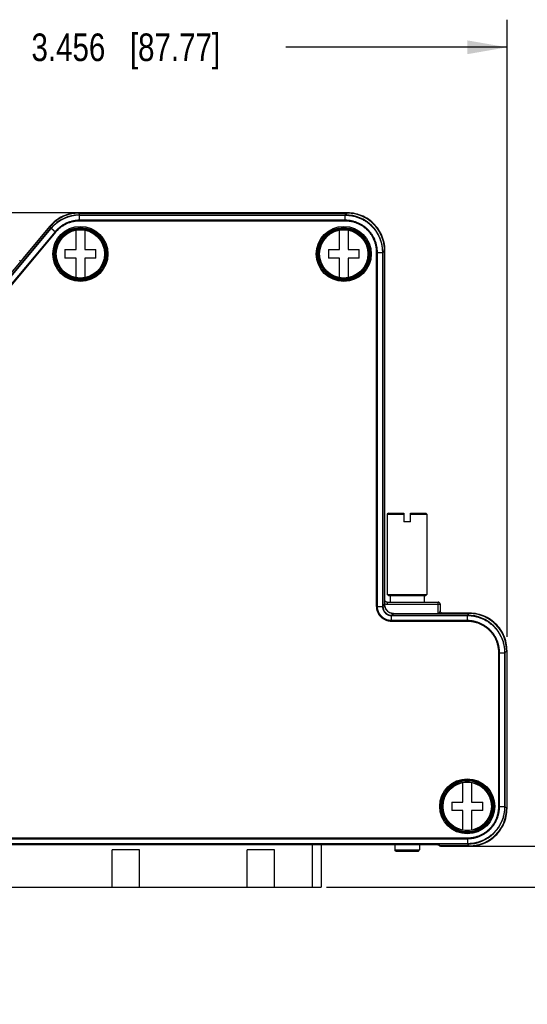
# Model space of a CAD drawing. Header units: inches. Extents: x 0 to 22, y 0 to 17.
# Tile 29 of 30: x 15.5 to 17.8, y 10.2 to 14.6. Entities that reach past the tile are written whole.
import ezdxf

# ---------------------------------------------------------------- set-up
doc = ezdxf.new("R2010")
doc.units = ezdxf.units.IN
doc.header["$LTSCALE"] = 1.21
doc.header["$MEASUREMENT"] = 0
doc.layers.get('0').update_dxf_attribs({"linetype": 'CONTINUOUS'})
doc.layers.add('DIMENSIONS', color=7, linetype='CONTINUOUS')
doc.styles.get("Standard").update_dxf_attribs({"font": 'txt', "width": 0.8})
doc.dimstyles.new('DIMSTYLE_1', dxfattribs={"dimtxt": 0.125, "dimasz": 0.18, "dimexe": 0.18, "dimexo": 0.0625, "dimgap": 0.09, "dimtad": 0, "dimtih": 1, "dimtoh": 1, "dimdec": 3, "dimzin": 4, "dimdsep": 46, "dimtxsty": 'STANDARD', "dimblk": '_FILLED', "dimblk1": '_FILLED', "dimblk2": '_FILLED', "dimcen": 0.09, "dimadec": 0, "dimazin": 0, "dimtp": 0.01, "dimtm": 0.01, "dimtfac": 1, "dimtdec": 3, "dimtofl": 0, "dimtmove": 0, "dimatfit": 3, "dimldrblk": '_FILLED', "dimfxl": 1, "dimtolj": 1, "dimtzin": 4, "dimarcsym": 0})

# ---------------------------------------------------------------- blocks, each defined once
blk = doc.blocks.new('_FILLED')
at = {"color": 0, "linetype": 'BYBLOCK'}
blk.add_solid([(0, 0), (-1, 0.174), (-1, -0.174)], dxfattribs=at)
blk = doc.blocks.new('*D0')
at = {"layer": 'DIMENSIONS', "color": 2, "linetype": 'CONTINUOUS'}
for p, q in [((14.2309, 11.8151), (14.2309, 14.6116)), ((17.6865, 11.8151), (17.6865, 14.6116)), ((14.2309, 14.4866), (15.2337, 14.4866)), ((17.6865, 14.4866), (16.6837, 14.4866))]:
    blk.add_line(p, q, dxfattribs=at)
at = {"layer": 'DIMENSIONS', "color": 2, "linetype": 'CONTINUOUS', "xscale": 0.18, "yscale": 0.18, "zscale": 0.18, "rotation": 180}
blk.add_blockref('_FILLED', (14.2309, 14.4866), dxfattribs=at)
at = {"layer": 'DIMENSIONS', "color": 2, "linetype": 'CONTINUOUS', "xscale": 0.18, "yscale": 0.18, "zscale": 0.18}
blk.add_blockref('_FILLED', (17.6865, 14.4866), dxfattribs=at)
at = {"layer": 'DIMENSIONS', "color": 2, "linetype": 'CONTINUOUS', "insert": (15.9587, 14.5491), "char_height": 0.125, "width": 1.325, "attachment_point": 2, "line_spacing_factor": 0.9}
blk.add_mtext('3.456{\\Ftxt.shx;\\W1.000000;\\H0.125000; }[87.77]', dxfattribs=at)
blk = doc.blocks.new('*D1')
at = {"layer": 'DIMENSIONS', "color": 2, "linetype": 'CONTINUOUS'}
for p, q in [((16.9005, 13.7366), (13.3559, 13.7366)), ((13.4809, 13.7366), (13.4809, 12.334)), ((13.4809, 10.6815), (13.4809, 12.084)), ((15.0376, 10.6815), (13.3559, 10.6815))]:
    blk.add_line(p, q, dxfattribs=at)
at = {"layer": 'DIMENSIONS', "color": 2, "linetype": 'CONTINUOUS', "xscale": 0.18, "yscale": 0.18, "zscale": 0.18}
for p, rotation in [((13.4809, 13.7366), 90), ((13.4809, 10.6815), 270)]:
    blk.add_blockref('_FILLED', p, dxfattribs=dict(at, rotation=rotation))
at = {"layer": 'DIMENSIONS', "color": 2, "linetype": 'CONTINUOUS', "insert": (13.4809, 12.2715), "char_height": 0.125, "width": 1.225, "attachment_point": 2, "line_spacing_factor": 0.9}
blk.add_mtext('3.055{\\Ftxt.shx;\\W1.000000;\\H0.125000; }[77.6]', dxfattribs=at)
blk = doc.blocks.new('*D13')
at = {"layer": 'DIMENSIONS', "color": 2, "linetype": 'CONTINUOUS'}
for p, q in [((18.4365, 10.867), (18.4365, 11.227)), ((17.448, 10.867), (18.5615, 10.867)), ((16.8677, 10.6815), (18.5615, 10.6815)), ((18.4365, 10.6815), (18.4365, 10.2519)), ((18.4365, 10.2519), (18.554, 10.2519))]:
    blk.add_line(p, q, dxfattribs=at)
at = {"layer": 'DIMENSIONS', "color": 2, "linetype": 'CONTINUOUS', "xscale": 0.18, "yscale": 0.18, "zscale": 0.18}
for p, rotation in [((18.4365, 10.867), 270), ((18.4365, 10.6815), 90)]:
    blk.add_blockref('_FILLED', p, dxfattribs=dict(at, rotation=rotation))
at = {"layer": 'DIMENSIONS', "color": 2, "linetype": 'CONTINUOUS', "insert": (18.6165, 10.3144), "char_height": 0.125, "width": 1.125, "attachment_point": 1, "line_spacing_factor": 0.9}
blk.add_mtext('.186{\\Ftxt.shx;\\W1.000000;\\H0.125000; }[4.71]', dxfattribs=at)

msp = doc.modelspace()

# ---------------------------------------------------------------- linework, layer by layer
at = {"color": 7, "linetype": 'CONTINUOUS'}
for p, q in [((15.7269, 13.7341), (15.7273, 13.7341)), ((15.7452, 13.7351), (15.7452, 13.7366)), ((16.963, 13.7366), (15.7452, 13.7366)), ((15.7458, 13.7352), (15.7458, 13.7352)), ((15.7458, 13.7352), (15.7495, 13.7272)), ((15.7458, 13.7352), (16.9617, 13.7352)), ((15.7495, 13.7272), (16.9537, 13.7272)), ((15.7495, 13.7272), (15.7496, 13.7257)), ((16.9538, 13.6993), (15.7495, 13.6993)), ((15.7496, 13.7028), (15.7496, 13.7257)), ((15.7496, 13.7257), (16.9537, 13.7257)), ((16.9537, 13.7028), (15.7496, 13.7028)), ((15.7496, 13.6993), (15.7496, 13.7028)), ((16.9617, 13.7352), (16.9537, 13.7272)), ((16.9538, 13.7272), (16.9537, 13.7257)), ((16.9537, 13.6993), (16.9537, 13.7257)), ((16.9617, 13.7352), (16.9617, 13.7352)), ((16.963, 13.7351), (16.963, 13.7366)), ((14.8256, 12.7329), (15.6157, 13.6745)), ((14.8335, 12.73), (15.6194, 13.6665)), ((14.8347, 12.7291), (15.6205, 13.6655)), ((15.615, 13.6759), (15.4921, 13.5294)), ((15.6161, 13.675), (15.615, 13.6759)), ((15.6157, 13.6745), (15.6194, 13.6665)), ((15.6157, 13.6745), (15.6157, 13.6745)), ((15.6194, 13.6666), (15.6205, 13.6655)), ((15.6408, 13.6486), (15.6205, 13.6655)), ((15.7333, 13.5698), (15.7333, 13.658)), ((15.7723, 13.658), (15.7723, 13.5698)), ((16.9272, 13.5698), (16.9272, 13.658)), ((16.9662, 13.658), (16.9662, 13.5698)), ((15.6381, 13.6508), (14.8523, 12.7143)), ((15.6408, 13.6486), (14.8549, 12.712)), ((15.6828, 13.5698), (15.6828, 13.5308)), ((15.6828, 13.5698), (15.7333, 13.5698)), ((15.7723, 13.5698), (15.8228, 13.5698)), ((15.8228, 13.5308), (15.8228, 13.5698)), ((16.8767, 13.5698), (16.8767, 13.5308)), ((16.8767, 13.5698), (16.9272, 13.5698)), ((16.9662, 13.5698), (17.0167, 13.5698)), ((17.0167, 13.5308), (17.0167, 13.5698)), ((17.1316, 13.5653), (17.1237, 13.5573)), ((17.1315, 13.5666), (17.133, 13.5666)), ((17.1316, 13.5653), (17.1316, 11.9611)), ((17.1316, 13.5653), (17.1316, 13.5653)), ((17.133, 11.9826), (17.133, 13.5666)), ((15.4815, 13.5178), (15.4801, 13.5128)), ((15.4932, 13.5285), (15.4921, 13.5294)), ((15.7333, 13.5308), (15.6828, 13.5308)), ((15.7333, 13.4425), (15.7333, 13.5308)), ((15.7723, 13.5308), (15.7723, 13.4425)), ((15.8228, 13.5308), (15.7723, 13.5308)), ((16.9272, 13.5308), (16.8767, 13.5308)), ((16.9272, 13.4425), (16.9272, 13.5308)), ((16.9662, 13.5308), (16.9662, 13.4425)), ((17.0167, 13.5308), (16.9662, 13.5308)), ((17.0957, 11.9531), (17.0957, 13.5574)), ((17.0957, 13.5573), (17.0992, 13.5573)), ((17.0992, 11.9531), (17.0992, 13.5573)), ((17.0992, 13.5573), (17.1221, 13.5573)), ((17.1221, 13.5573), (17.1221, 11.9531)), ((17.1237, 13.5573), (17.1221, 13.5573)), ((17.1237, 13.5573), (17.1237, 11.9532)), ((17.1487, 12.3758), (17.1437, 12.3708)), ((17.1437, 12.3708), (17.1437, 12.0073)), ((17.1437, 12.3708), (17.2182, 12.3708)), ((17.1487, 12.3758), (17.2182, 12.3758)), ((17.2182, 12.3758), (17.2182, 12.3358)), ((17.2492, 12.3758), (17.3187, 12.3758)), ((17.2492, 12.3358), (17.2492, 12.3758)), ((17.2492, 12.3708), (17.3237, 12.3708)), ((17.3187, 12.3758), (17.3237, 12.3708)), ((17.3237, 12.3708), (17.3237, 12.0073)), ((17.2492, 12.3358), (17.2182, 12.3358)), ((17.1487, 12.0023), (17.1437, 12.0073)), ((17.1437, 12.0073), (17.3237, 12.0073)), ((17.1487, 12.0023), (17.3187, 12.0023)), ((17.1562, 12.0023), (17.1562, 11.9726)), ((17.3112, 12.0023), (17.3112, 11.9726)), ((17.3187, 12.0023), (17.3237, 12.0073)), ((17.1237, 11.9532), (17.1316, 11.9611)), ((17.1316, 11.9826), (17.133, 11.9826)), ((17.1316, 11.9611), (17.1316, 11.9611)), ((17.143, 11.9726), (17.3737, 11.9726)), ((17.143, 11.9726), (17.143, 11.9626)), ((17.143, 11.9626), (17.3837, 11.9626)), ((17.3737, 11.9212), (17.3737, 11.9726)), ((17.3837, 11.9626), (17.3837, 11.9326)), ((17.0957, 11.9531), (17.1221, 11.9531)), ((17.1237, 11.9532), (17.1221, 11.9531)), ((17.1636, 11.9132), (17.1715, 11.9212)), ((17.1636, 11.9132), (17.5072, 11.9132)), ((17.1636, 11.9132), (17.1636, 11.9117)), ((17.1636, 11.9117), (17.5072, 11.9117)), ((17.1636, 11.8888), (17.1636, 11.9117)), ((17.1715, 11.9212), (17.5152, 11.9212)), ((17.1715, 11.9212), (17.1715, 11.9212)), ((17.3787, 11.9226), (17.378, 11.9212)), ((17.3837, 11.9326), (17.3787, 11.9226)), ((17.3937, 11.9226), (17.3908, 11.9212)), ((17.5165, 11.9226), (17.3937, 11.9226)), ((17.5152, 11.9212), (17.5072, 11.9132)), ((17.5073, 11.9132), (17.5072, 11.9117)), ((17.5072, 11.8853), (17.5072, 11.9117)), ((17.5152, 11.9212), (17.5152, 11.9212)), ((17.5165, 11.9211), (17.5165, 11.9226)), ((17.5072, 11.8888), (17.1636, 11.8888)), ((17.1636, 11.8853), (17.1636, 11.8888)), ((17.5073, 11.8853), (17.1636, 11.8853)), ((17.6492, 11.0462), (17.6492, 11.7434)), ((17.6492, 11.7433), (17.6527, 11.7433)), ((17.6527, 11.7433), (17.6756, 11.7433)), ((17.6527, 11.0463), (17.6527, 11.7433)), ((17.6756, 11.7433), (17.6756, 11.0463)), ((17.6772, 11.7433), (17.6756, 11.7433)), ((17.6851, 11.7513), (17.6772, 11.7433)), ((17.6772, 11.7433), (17.6772, 11.0463)), ((17.685, 11.7526), (17.6865, 11.7526)), ((17.6851, 11.7513), (17.6851, 11.7513)), ((17.6851, 11.7513), (17.6851, 11.0383)), ((17.6865, 11.037), (17.6865, 11.7526)), ((17.4867, 11.0668), (17.4867, 11.155)), ((17.5257, 11.155), (17.5257, 11.0668)), ((17.4362, 11.0668), (17.4867, 11.0668)), ((17.4362, 11.0668), (17.4362, 11.0278)), ((17.5257, 11.0668), (17.5762, 11.0668)), ((17.5762, 11.0278), (17.5762, 11.0668)), ((17.4867, 11.0278), (17.4362, 11.0278)), ((17.4867, 10.9395), (17.4867, 11.0278)), ((17.5762, 11.0278), (17.5257, 11.0278)), ((17.5257, 11.0278), (17.5257, 10.9395)), ((17.6492, 11.0463), (17.6756, 11.0463)), ((17.6772, 11.0463), (17.6756, 11.0463)), ((17.6772, 11.0463), (17.6851, 11.0383)), ((17.685, 11.037), (17.6865, 11.037)), ((17.6851, 11.0383), (17.6851, 11.0383)), ((14.4101, 10.9043), (17.5073, 10.9043)), ((14.4102, 10.9008), (17.5072, 10.9008)), ((17.5072, 10.9043), (17.5072, 10.9008)), ((17.5072, 10.9008), (17.5072, 10.8779)), ((17.5072, 10.8779), (14.4102, 10.8779)), ((17.5073, 10.8764), (14.4102, 10.8764)), ((14.5558, 10.8738), (17.3603, 10.8738)), ((17.3594, 10.8738), (14.558, 10.8738)), ((16.0207, 10.8505), (15.8967, 10.8505)), ((15.8967, 10.6815), (15.8967, 10.8505)), ((16.0207, 10.6815), (16.0207, 10.8505)), ((16.6332, 10.8505), (16.5092, 10.8505)), ((16.5092, 10.6815), (16.5092, 10.8505)), ((16.6332, 10.6815), (16.6332, 10.8505)), ((16.8052, 10.6815), (16.8052, 10.8738)), ((16.8445, 10.8738), (16.8445, 10.6815)), ((17.1777, 10.8738), (17.1777, 10.8498)), ((17.1827, 10.8448), (17.1777, 10.8498)), ((17.1777, 10.8498), (17.2897, 10.8498)), ((17.1827, 10.8448), (17.2847, 10.8448)), ((17.2847, 10.8448), (17.2897, 10.8498)), ((17.2897, 10.8738), (17.2897, 10.8498)), ((17.3594, 10.8738), (17.3594, 10.8738)), ((17.3603, 10.8738), (17.3629, 10.8738)), ((17.3629, 10.8738), (17.3654, 10.8738)), ((17.3654, 10.8738), (17.3676, 10.8738)), ((17.3676, 10.8738), (17.3695, 10.8737)), ((17.3695, 10.8737), (17.3712, 10.8737)), ((17.3712, 10.8737), (17.3727, 10.8736)), ((17.3727, 10.8736), (17.374, 10.8736)), ((17.374, 10.8736), (17.375, 10.8735)), ((17.3784, 10.8699), (17.3748, 10.8735)), ((17.3794, 10.8731), (17.3771, 10.8734)), ((17.3794, 10.8731), (17.3841, 10.8684)), ((17.5152, 10.8684), (17.3841, 10.8684)), ((17.3841, 10.8684), (17.3841, 10.8684)), ((17.3855, 10.8684), (17.3855, 10.867)), ((17.3855, 10.867), (17.5165, 10.867)), ((17.5073, 10.8764), (17.5072, 10.8779)), ((17.5073, 10.8764), (17.5152, 10.8684)), ((17.5152, 10.8684), (17.5152, 10.8684)), ((17.5165, 10.8685), (17.5165, 10.867)), ((15.0729, 10.6815), (16.8445, 10.6815))]:
    msp.add_line(p, q, dxfattribs=at)
for points in [[(15.7452, 13.7366), (15.7363, 13.7364), (15.727, 13.7356), (15.7178, 13.7344), (15.7086, 13.7326), (15.6996, 13.7304), (15.6907, 13.7276), (15.6819, 13.7244), (15.6734, 13.7207), (15.665, 13.7165), (15.6569, 13.7119), (15.6491, 13.7068), (15.6416, 13.7014), (15.6343, 13.6955), (15.6275, 13.6892), (15.6209, 13.6826), (15.615, 13.6759)], [(15.7458, 13.7352), (15.7369, 13.7349), (15.7276, 13.7342), (15.7184, 13.7329), (15.7092, 13.7312), (15.7002, 13.7289), (15.6913, 13.7262), (15.6826, 13.7229), (15.674, 13.7192), (15.6657, 13.7151), (15.6576, 13.7105), (15.6498, 13.7054), (15.6422, 13.6999), (15.635, 13.694), (15.6281, 13.6878), (15.6216, 13.6811), (15.6157, 13.6745)], [(17.1316, 13.5653), (17.1313, 13.5741), (17.1306, 13.5833), (17.1294, 13.5925), (17.1277, 13.6015), (17.1255, 13.6105), (17.1228, 13.6193), (17.1196, 13.628), (17.1159, 13.6365), (17.1118, 13.6448), (17.1073, 13.6528), (17.1023, 13.6606), (17.0969, 13.6681), (17.0912, 13.6753), (17.085, 13.6821), (17.0785, 13.6886), (17.0716, 13.6948), (17.0645, 13.7006), (17.0569, 13.706), (17.0492, 13.7109), (17.0411, 13.7155), (17.0328, 13.7196), (17.0243, 13.7232), (17.0157, 13.7264), (17.0068, 13.7291), (16.9979, 13.7313), (16.9888, 13.733), (16.9797, 13.7342), (16.9705, 13.7349), (16.9617, 13.7352)], [(17.133, 13.5666), (17.1328, 13.5754), (17.132, 13.5846), (17.1308, 13.5938), (17.1291, 13.6028), (17.1269, 13.6118), (17.1242, 13.6206), (17.121, 13.6293), (17.1174, 13.6378), (17.1133, 13.6461), (17.1088, 13.6541), (17.1038, 13.6619), (17.0984, 13.6694), (17.0926, 13.6766), (17.0865, 13.6835), (17.0799, 13.69), (17.0731, 13.6962), (17.0659, 13.7019), (17.0584, 13.7073), (17.0506, 13.7123), (17.0426, 13.7169), (17.0343, 13.721), (17.0258, 13.7246), (17.0171, 13.7278), (17.0083, 13.7305), (16.9993, 13.7327), (16.9902, 13.7344), (16.9811, 13.7356), (16.9719, 13.7364), (16.963, 13.7366)], [(15.4815, 13.5178), (15.4808, 13.518), (15.4799, 13.5184), (15.4791, 13.5188), (15.4783, 13.5194), (15.4778, 13.5198)], [(15.4839, 13.5174), (15.4839, 13.5174), (15.483, 13.5175), (15.482, 13.5177), (15.4815, 13.5178)], [(17.1715, 11.9212), (17.1687, 11.9213), (17.1655, 11.9216), (17.1624, 11.9222), (17.1594, 11.9231), (17.1564, 11.9241), (17.1535, 11.9255), (17.1507, 11.927), (17.1481, 11.9288), (17.1456, 11.9307), (17.1433, 11.9329), (17.1411, 11.9352), (17.1391, 11.9377), (17.1374, 11.9404), (17.1359, 11.9431), (17.1345, 11.946), (17.1335, 11.949), (17.1326, 11.9521), (17.132, 11.9552), (17.1317, 11.9583), (17.1316, 11.9611)], [(17.143, 11.9726), (17.1422, 11.9726), (17.1411, 11.9728), (17.1401, 11.973), (17.1391, 11.9734), (17.1381, 11.9739), (17.1372, 11.9745), (17.1363, 11.9752), (17.1356, 11.9759), (17.1349, 11.9768), (17.1343, 11.9777), (17.1338, 11.9787), (17.1334, 11.9797), (17.1332, 11.9807), (17.133, 11.9818), (17.133, 11.9826)], [(17.3841, 11.9297), (17.3839, 11.9308), (17.3837, 11.9319), (17.3837, 11.9326)], [(17.3937, 11.9226), (17.393, 11.9226), (17.3919, 11.9228), (17.3908, 11.923), (17.3898, 11.9234), (17.3888, 11.9239), (17.3879, 11.9245), (17.387, 11.9252), (17.3863, 11.9259), (17.3856, 11.9268), (17.385, 11.9277), (17.3845, 11.9287), (17.3841, 11.9297)], [(17.6851, 11.7513), (17.6848, 11.7601), (17.6841, 11.7693), (17.6829, 11.7785), (17.6812, 11.7875), (17.679, 11.7965), (17.6763, 11.8053), (17.6731, 11.814), (17.6694, 11.8225), (17.6653, 11.8308), (17.6608, 11.8388), (17.6558, 11.8466), (17.6504, 11.8541), (17.6447, 11.8613), (17.6385, 11.8681), (17.632, 11.8746), (17.6251, 11.8808), (17.618, 11.8866), (17.6104, 11.892), (17.6027, 11.8969), (17.5946, 11.9015), (17.5863, 11.9056), (17.5778, 11.9092), (17.5692, 11.9124), (17.5603, 11.9151), (17.5514, 11.9173), (17.5423, 11.919), (17.5332, 11.9202), (17.524, 11.9209), (17.5152, 11.9212)], [(17.6865, 11.7526), (17.6863, 11.7614), (17.6855, 11.7706), (17.6843, 11.7798), (17.6826, 11.7888), (17.6804, 11.7978), (17.6777, 11.8066), (17.6745, 11.8153), (17.6709, 11.8238), (17.6668, 11.8321), (17.6623, 11.8401), (17.6573, 11.8479), (17.6519, 11.8554), (17.6461, 11.8626), (17.64, 11.8695), (17.6334, 11.876), (17.6266, 11.8822), (17.6194, 11.8879), (17.6119, 11.8933), (17.6041, 11.8983), (17.5961, 11.9029), (17.5878, 11.907), (17.5793, 11.9106), (17.5706, 11.9138), (17.5618, 11.9165), (17.5528, 11.9187), (17.5437, 11.9204), (17.5346, 11.9216), (17.5254, 11.9224), (17.5165, 11.9226)], [(17.5152, 10.8684), (17.524, 10.8687), (17.5332, 10.8694), (17.5424, 10.8706), (17.5514, 10.8723), (17.5604, 10.8746), (17.5692, 10.8772), (17.5779, 10.8804), (17.5864, 10.8841), (17.5946, 10.8882), (17.6027, 10.8927), (17.6105, 10.8977), (17.618, 10.903), (17.6252, 10.9088), (17.632, 10.915), (17.6385, 10.9215), (17.6447, 10.9284), (17.6505, 10.9355), (17.6558, 10.943), (17.6608, 10.9508), (17.6654, 10.9589), (17.6695, 10.9671), (17.6731, 10.9756), (17.6763, 10.9843), (17.679, 10.9931), (17.6812, 11.0021), (17.6829, 11.0112), (17.6841, 11.0203), (17.6848, 11.0295), (17.6851, 11.0383)], [(17.5165, 10.867), (17.5254, 10.8672), (17.5346, 10.868), (17.5437, 10.8692), (17.5527, 10.8709), (17.5617, 10.8731), (17.5705, 10.8758), (17.5792, 10.879), (17.5877, 10.8826), (17.596, 10.8867), (17.604, 10.8913), (17.6118, 10.8962), (17.6193, 10.9016), (17.6265, 10.9074), (17.6334, 10.9136), (17.6399, 10.9201), (17.6461, 10.9269), (17.6519, 10.9341), (17.6572, 10.9416), (17.6622, 10.9494), (17.6668, 10.9575), (17.6709, 10.9657), (17.6745, 10.9742), (17.6777, 10.9829), (17.6804, 10.9918), (17.6826, 11.0007), (17.6843, 11.0098), (17.6855, 11.0189), (17.6863, 11.0281), (17.6865, 11.037)], [(17.375, 10.8735), (17.3759, 10.8735), (17.3762, 10.8735), (17.3765, 10.8735), (17.3768, 10.8734), (17.377, 10.8734), (17.3772, 10.8734), (17.3773, 10.8734), (17.3774, 10.8734), (17.3774, 10.8734)]]:
    msp.add_lwpolyline(points, dxfattribs=at)
for centre, radius in [((15.7528, 13.5503), 0.1248), ((15.7528, 13.5503), 0.1198), ((15.7528, 13.5503), 0.1158), ((15.7528, 13.5503), 0.1108), ((15.7528, 13.5503), 0.1095), ((16.9467, 13.5503), 0.1248), ((16.9467, 13.5503), 0.1198), ((16.9467, 13.5503), 0.1158), ((16.9467, 13.5503), 0.1108), ((16.9467, 13.5503), 0.1095), ((17.5062, 11.0473), 0.1248), ((17.5062, 11.0473), 0.1198), ((17.5062, 11.0473), 0.1158), ((17.5062, 11.0473), 0.1108), ((17.5062, 11.0473), 0.1095)]:
    msp.add_circle(centre, radius, dxfattribs=at)
for centre, radius, start, end in [((15.7495, 13.5573), 0.1699, 90.0036, 139.9998), ((15.7496, 13.5573), 0.1685, 90.0029, 139.997), ((15.7458, 13.5653), 0.1699, 96.3983, 130.6241), ((15.7458, 13.5652), 0.1699, 93.5348, 96.2468), ((15.7458, 13.5653), 0.1699, 93.1125, 93.5348), ((15.7458, 13.5652), 0.17, 90.0021, 93.1124), ((16.9538, 13.5573), 0.1699, 359.9999, 90.0058), ((16.9616, 13.5645), 0.1707, 86.8798, 89.9905), ((16.9617, 13.5653), 0.1699, 3.1199, 86.8857), ((15.7459, 13.5652), 0.17, 136.893, 139.9979), ((15.7458, 13.5653), 0.1699, 136.3598, 136.8929), ((15.7458, 13.5652), 0.1699, 133.7582, 136.3598), ((15.7458, 13.5653), 0.1699, 133.4484, 133.7581), ((15.7459, 13.5652), 0.1699, 130.624, 133.4484), ((16.9611, 13.5652), 0.1704, 0.0074, 3.1278), ((15.4998, 13.523), 0.01, 140.0002, 170.9844), ((17.143, 11.9826), 0.02, 235.1146, 269.9816), ((17.1713, 11.9611), 0.0397, 179.9788, 182.273), ((17.1716, 11.9611), 0.04, 182.2722, 184.1002), ((17.1717, 11.9611), 0.0401, 184.0991, 187.9732), ((17.3737, 11.9626), 0.01, 0.0001, 89.9999), ((17.1636, 11.9532), 0.0399, 179.9011, 270.0879), ((17.1716, 11.9611), 0.04, 187.9749, 193.0969), ((17.1715, 11.9611), 0.0399, 193.0898, 261.3698), ((17.1715, 11.9611), 0.04, 261.3577, 261.7582), ((17.1715, 11.9612), 0.04, 261.7591, 265.8795), ((17.1715, 11.9612), 0.04, 265.8793, 267.1939), ((17.1715, 11.9611), 0.0399, 267.1934, 270.0178), ((17.5073, 11.7433), 0.1699, 359.9999, 90.0058), ((17.5151, 11.7505), 0.1707, 86.8798, 89.9905), ((17.5152, 11.7513), 0.1699, 3.1199, 86.8857), ((17.5146, 11.7512), 0.1704, 0.0074, 3.1278), ((17.5073, 11.0463), 0.1699, 269.9998, 0.0057), ((17.5152, 11.0383), 0.1699, 273.1198, 356.8856), ((17.5144, 11.0384), 0.1707, 356.8799, 359.9903), ((17.3841, 10.8784), 0.01, 225.0001, 269.9999), ((17.3841, 10.8784), 0.00998, 225.0069, 270.0793), ((17.3794, 10.8831), 0.00998, 256.7691, 258.5293), ((17.3794, 10.8831), 0.00999, 258.5301, 270.0702), ((17.3855, 10.877), 0.01, 218.8772, 269.9999), ((17.5152, 11.0389), 0.1704, 270.0074, 273.1278)]:
    msp.add_arc(centre, radius, start, end, dxfattribs=at)
for points, knots in [([(15.7496, 13.7028), (15.7443, 13.7028), (15.7337, 13.7022), (15.7206, 13.7), (15.7104, 13.6974), (15.7028, 13.6951), (15.6953, 13.6923), (15.688, 13.6892), (15.6809, 13.6856), (15.674, 13.6817), (15.6674, 13.6774), (15.6609, 13.6727), (15.6548, 13.6677), (15.6489, 13.6624), (15.6433, 13.6568), (15.6398, 13.6528), (15.6381, 13.6508)], [0, 0, 0, 0, 0.124964, 0.24993, 0.312435, 0.374941, 0.437447, 0.499953, 0.562459, 0.624965, 0.687471, 0.749977, 0.812483, 0.874988, 0.937494, 1, 1, 1, 1]), ([(15.7495, 13.6993), (15.7482, 13.6993), (15.7456, 13.6992), (15.7417, 13.6991), (15.7379, 13.6988), (15.734, 13.6985), (15.7302, 13.698), (15.7264, 13.6974), (15.7226, 13.6967), (15.7175, 13.6957), (15.7113, 13.6941), (15.7039, 13.6918), (15.6966, 13.6891), (15.6895, 13.686), (15.6826, 13.6826), (15.6759, 13.6788), (15.6694, 13.6746), (15.6641, 13.6708), (15.6601, 13.6676), (15.6571, 13.6651), (15.6542, 13.6626), (15.6514, 13.6599), (15.6486, 13.6572), (15.6459, 13.6544), (15.6433, 13.6516), (15.6417, 13.6496), (15.6408, 13.6486)], [0, 0, 0, 0, 0.03125, 0.062503, 0.093754, 0.125006, 0.156257, 0.187509, 0.21876, 0.250012, 0.312509, 0.375006, 0.437503, 0.5, 0.562497, 0.624994, 0.687491, 0.749989, 0.78124, 0.812491, 0.843743, 0.874994, 0.906246, 0.937497, 0.96875, 1, 1, 1, 1]), ([(16.9537, 13.7257), (16.9564, 13.7257), (16.962, 13.7256), (16.9702, 13.725), (16.9784, 13.724), (16.9866, 13.7225), (16.9946, 13.7207), (17.0026, 13.7185), (17.0105, 13.7159), (17.0182, 13.713), (17.0257, 13.7096), (17.0331, 13.7059), (17.0403, 13.7018), (17.0473, 13.6974), (17.0541, 13.6926), (17.0606, 13.6875), (17.0669, 13.6821), (17.0728, 13.6764), (17.0786, 13.6704), (17.084, 13.6642), (17.089, 13.6577), (17.0938, 13.6509), (17.0982, 13.6439), (17.1023, 13.6367), (17.106, 13.6293), (17.1094, 13.6218), (17.1123, 13.614), (17.1149, 13.6062), (17.1171, 13.5982), (17.119, 13.5901), (17.1204, 13.582), (17.1214, 13.5738), (17.122, 13.5655), (17.1221, 13.56), (17.1221, 13.5573)], [0, 0, 0, 0, 0.03125, 0.0625, 0.09375, 0.125, 0.15625, 0.1875, 0.21875, 0.249999, 0.28125, 0.3125, 0.34375, 0.375, 0.40625, 0.4375, 0.46875, 0.5, 0.53125, 0.562501, 0.593751, 0.625001, 0.656251, 0.687501, 0.718751, 0.750001, 0.781251, 0.812501, 0.843751, 0.875001, 0.906251, 0.937501, 0.968751, 1, 1, 1, 1]), ([(17.0992, 13.5573), (17.0992, 13.562), (17.0988, 13.5692), (17.0977, 13.5786), (17.096, 13.588), (17.0937, 13.5973), (17.0907, 13.6063), (17.0881, 13.613), (17.0853, 13.6195), (17.082, 13.6259), (17.0785, 13.6321), (17.0747, 13.6381), (17.0706, 13.644), (17.0662, 13.6496), (17.0615, 13.655), (17.0566, 13.6602), (17.0514, 13.6651), (17.046, 13.6698), (17.0404, 13.6742), (17.0345, 13.6783), (17.0285, 13.6821), (17.0223, 13.6856), (17.0159, 13.6888), (17.0094, 13.6917), (17.0027, 13.6943), (16.9959, 13.6965), (16.989, 13.6984), (16.9798, 13.7005), (16.968, 13.7023), (16.9584, 13.7028), (16.9537, 13.7028)], [0, 0, 0, 0, 0.062485, 0.093737, 0.12499, 0.187476, 0.218728, 0.249981, 0.281233, 0.312486, 0.343738, 0.37499, 0.406243, 0.437495, 0.468748, 0.5, 0.531252, 0.562505, 0.593757, 0.625009, 0.656262, 0.687514, 0.718767, 0.750019, 0.781271, 0.812524, 0.843776, 0.875029, 0.937515, 1, 1, 1, 1]), ([(17.0957, 13.5574), (17.0957, 13.5586), (17.0957, 13.5609), (17.0956, 13.5638), (17.0954, 13.5661), (17.0953, 13.5684), (17.095, 13.5713), (17.0946, 13.5748), (17.0942, 13.5782), (17.0936, 13.5817), (17.093, 13.5851), (17.0922, 13.5885), (17.0912, 13.593), (17.0896, 13.5986), (17.0874, 13.6052), (17.0849, 13.6117), (17.0821, 13.6181), (17.079, 13.6243), (17.0755, 13.6304), (17.0718, 13.6362), (17.0678, 13.6419), (17.0621, 13.6493), (17.0543, 13.6579), (17.0457, 13.6657), (17.0384, 13.6714), (17.0327, 13.6754), (17.0268, 13.6791), (17.0207, 13.6826), (17.0145, 13.6857), (17.0081, 13.6885), (17.0016, 13.691), (16.995, 13.6932), (16.9894, 13.6948), (16.9849, 13.6958), (16.9815, 13.6966), (16.9781, 13.6972), (16.9747, 13.6977), (16.9712, 13.6982), (16.9677, 13.6986), (16.9649, 13.6989), (16.9625, 13.699), (16.9602, 13.6992), (16.9573, 13.6993), (16.955, 13.6993), (16.9538, 13.6993)], [0, 0, 0, 0, 0.015626, 0.031253, 0.039066, 0.046879, 0.062506, 0.078132, 0.093759, 0.109385, 0.125011, 0.140638, 0.156264, 0.187515, 0.218765, 0.250015, 0.281266, 0.312516, 0.343767, 0.375017, 0.406268, 0.437518, 0.5, 0.562482, 0.593732, 0.624983, 0.656233, 0.687484, 0.718734, 0.749985, 0.781235, 0.812485, 0.843736, 0.859362, 0.874989, 0.890615, 0.906241, 0.921868, 0.937494, 0.953121, 0.960934, 0.968747, 0.984374, 1, 1, 1, 1]), ([(17.1636, 11.8853), (17.163, 11.8853), (17.1619, 11.8853), (17.1603, 11.8854), (17.1586, 11.8855), (17.1569, 11.8856), (17.1553, 11.8858), (17.1531, 11.8861), (17.1504, 11.8866), (17.1471, 11.8873), (17.1439, 11.8882), (17.1407, 11.8892), (17.1366, 11.8908), (17.1316, 11.8932), (17.1258, 11.8966), (17.1214, 11.8999), (17.118, 11.9028), (17.1156, 11.9051), (17.1133, 11.9075), (17.1104, 11.9109), (17.1077, 11.9145), (17.1054, 11.9182), (17.1032, 11.9221), (17.1008, 11.9271), (17.0989, 11.9324), (17.0977, 11.9366), (17.097, 11.9399), (17.0964, 11.9432), (17.096, 11.9465), (17.0958, 11.9498), (17.0957, 11.952), (17.0957, 11.9531)], [0, 0, 0, 0, 0.015626, 0.031254, 0.046883, 0.062511, 0.078138, 0.093765, 0.125019, 0.156272, 0.187525, 0.218779, 0.250032, 0.31252, 0.375008, 0.437497, 0.46875, 0.500003, 0.531257, 0.56251, 0.624998, 0.656251, 0.687505, 0.749993, 0.812481, 0.843734, 0.874988, 0.906241, 0.937494, 0.968748, 1, 1, 1, 1]), ([(17.1636, 11.8888), (17.1625, 11.8888), (17.1604, 11.8888), (17.1572, 11.889), (17.1541, 11.8894), (17.151, 11.89), (17.1479, 11.8906), (17.1438, 11.8918), (17.1389, 11.8936), (17.1332, 11.8963), (17.1286, 11.899), (17.1252, 11.9014), (17.1227, 11.9033), (17.1203, 11.9054), (17.118, 11.9076), (17.1158, 11.9099), (17.1138, 11.9123), (17.1118, 11.9148), (17.11, 11.9174), (17.1083, 11.92), (17.1062, 11.9237), (17.1044, 11.9275), (17.1029, 11.9314), (17.1019, 11.9344), (17.1011, 11.9375), (17.1004, 11.9406), (17.0998, 11.9437), (17.0995, 11.9468), (17.0992, 11.95), (17.0992, 11.9521), (17.0992, 11.9531)], [0, 0, 0, 0, 0.031251, 0.062504, 0.093756, 0.125008, 0.15626, 0.187512, 0.249998, 0.312483, 0.374969, 0.406222, 0.437474, 0.468727, 0.499979, 0.531232, 0.562484, 0.593737, 0.624989, 0.656242, 0.687494, 0.74998, 0.781233, 0.812485, 0.843738, 0.87499, 0.906243, 0.937495, 0.968748, 1, 1, 1, 1]), ([(17.1221, 11.9531), (17.1221, 11.9525), (17.1222, 11.9511), (17.1223, 11.9491), (17.1226, 11.9471), (17.123, 11.9444), (17.1237, 11.9418), (17.1245, 11.9392), (17.1253, 11.9373), (17.1261, 11.9354), (17.127, 11.9336), (17.128, 11.9318), (17.1291, 11.9301), (17.1303, 11.9284), (17.1319, 11.9263), (17.1338, 11.9243), (17.1357, 11.9224), (17.1378, 11.9207), (17.14, 11.919), (17.1422, 11.9176), (17.1446, 11.9163), (17.1477, 11.9148), (17.1515, 11.9134), (17.1555, 11.9124), (17.1595, 11.9118), (17.1622, 11.9117), (17.1636, 11.9117)], [0, 0, 0, 0, 0.031249, 0.062503, 0.093755, 0.125007, 0.187495, 0.21875, 0.250004, 0.28126, 0.312515, 0.343771, 0.375028, 0.406285, 0.437541, 0.500037, 0.531294, 0.562551, 0.625045, 0.656302, 0.687558, 0.75005, 0.81254, 0.875028, 0.937514, 1, 1, 1, 1]), ([(17.5072, 11.9117), (17.5099, 11.9117), (17.5155, 11.9116), (17.5237, 11.911), (17.5319, 11.91), (17.5401, 11.9085), (17.5481, 11.9067), (17.5561, 11.9045), (17.564, 11.9019), (17.5717, 11.899), (17.5792, 11.8956), (17.5866, 11.8919), (17.5938, 11.8878), (17.6008, 11.8834), (17.6076, 11.8786), (17.6141, 11.8735), (17.6204, 11.8681), (17.6263, 11.8624), (17.6321, 11.8564), (17.6375, 11.8502), (17.6425, 11.8437), (17.6473, 11.8369), (17.6517, 11.8299), (17.6558, 11.8227), (17.6595, 11.8153), (17.6629, 11.8078), (17.6658, 11.8), (17.6684, 11.7922), (17.6706, 11.7842), (17.6725, 11.7761), (17.6739, 11.768), (17.6749, 11.7598), (17.6755, 11.7515), (17.6756, 11.746), (17.6756, 11.7433)], [0, 0, 0, 0, 0.03125, 0.0625, 0.09375, 0.125, 0.15625, 0.1875, 0.21875, 0.249999, 0.28125, 0.3125, 0.34375, 0.375, 0.40625, 0.4375, 0.46875, 0.5, 0.53125, 0.562501, 0.593751, 0.625001, 0.656251, 0.687501, 0.718751, 0.750001, 0.781251, 0.812501, 0.843751, 0.875001, 0.906251, 0.937501, 0.968751, 1, 1, 1, 1]), ([(17.6527, 11.7433), (17.6527, 11.748), (17.6523, 11.7552), (17.6512, 11.7646), (17.6495, 11.774), (17.6472, 11.7833), (17.6442, 11.7923), (17.6416, 11.799), (17.6388, 11.8055), (17.6355, 11.8119), (17.632, 11.8181), (17.6282, 11.8241), (17.6241, 11.83), (17.6197, 11.8356), (17.615, 11.841), (17.6101, 11.8462), (17.6049, 11.8511), (17.5995, 11.8558), (17.5939, 11.8602), (17.588, 11.8643), (17.582, 11.8681), (17.5758, 11.8716), (17.5694, 11.8748), (17.5629, 11.8777), (17.5562, 11.8803), (17.5494, 11.8825), (17.5425, 11.8844), (17.5333, 11.8865), (17.5215, 11.8883), (17.5119, 11.8888), (17.5072, 11.8888)], [0, 0, 0, 0, 0.062485, 0.093737, 0.12499, 0.187476, 0.218728, 0.249981, 0.281233, 0.312486, 0.343738, 0.37499, 0.406243, 0.437495, 0.468748, 0.5, 0.531252, 0.562505, 0.593757, 0.625009, 0.656262, 0.687514, 0.718767, 0.750019, 0.781271, 0.812524, 0.843776, 0.875029, 0.937515, 1, 1, 1, 1]), ([(17.6492, 11.7434), (17.6492, 11.7446), (17.6492, 11.7469), (17.6491, 11.7498), (17.6489, 11.7521), (17.6488, 11.7544), (17.6485, 11.7573), (17.6481, 11.7608), (17.6477, 11.7642), (17.6471, 11.7677), (17.6465, 11.7711), (17.6457, 11.7745), (17.6447, 11.779), (17.6431, 11.7846), (17.6409, 11.7912), (17.6384, 11.7977), (17.6356, 11.8041), (17.6325, 11.8103), (17.629, 11.8164), (17.6253, 11.8222), (17.6213, 11.8279), (17.6156, 11.8353), (17.6078, 11.8439), (17.5992, 11.8517), (17.5919, 11.8574), (17.5862, 11.8614), (17.5803, 11.8651), (17.5742, 11.8686), (17.568, 11.8717), (17.5616, 11.8745), (17.5551, 11.877), (17.5485, 11.8792), (17.5429, 11.8808), (17.5384, 11.8818), (17.535, 11.8826), (17.5316, 11.8832), (17.5282, 11.8837), (17.5247, 11.8842), (17.5212, 11.8846), (17.5184, 11.8849), (17.516, 11.885), (17.5137, 11.8852), (17.5108, 11.8853), (17.5085, 11.8853), (17.5073, 11.8853)], [0, 0, 0, 0, 0.015626, 0.031253, 0.039066, 0.046879, 0.062506, 0.078132, 0.093759, 0.109385, 0.125011, 0.140638, 0.156264, 0.187515, 0.218765, 0.250015, 0.281266, 0.312516, 0.343767, 0.375017, 0.406268, 0.437518, 0.5, 0.562482, 0.593732, 0.624983, 0.656233, 0.687484, 0.718734, 0.749985, 0.781235, 0.812485, 0.843736, 0.859362, 0.874989, 0.890615, 0.906241, 0.921868, 0.937494, 0.953121, 0.960934, 0.968747, 0.984374, 1, 1, 1, 1]), ([(17.5072, 10.9008), (17.5119, 10.9008), (17.5191, 10.9012), (17.5285, 10.9024), (17.5356, 10.9036), (17.5425, 10.9052), (17.5494, 10.9071), (17.5562, 10.9093), (17.5629, 10.9119), (17.5694, 10.9148), (17.5758, 10.918), (17.582, 10.9215), (17.588, 10.9253), (17.5939, 10.9294), (17.5995, 10.9338), (17.6049, 10.9385), (17.6101, 10.9434), (17.615, 10.9486), (17.6197, 10.954), (17.6241, 10.9596), (17.6282, 10.9655), (17.632, 10.9715), (17.6355, 10.9777), (17.6388, 10.9841), (17.6416, 10.9906), (17.6442, 10.9973), (17.6465, 11.0041), (17.6484, 11.011), (17.6499, 11.0179), (17.6512, 11.025), (17.6523, 11.0344), (17.6527, 11.0416), (17.6527, 11.0463)], [0, 0, 0, 0, 0.062483, 0.093734, 0.124985, 0.156237, 0.187488, 0.218739, 0.24999, 0.281242, 0.312493, 0.343744, 0.374995, 0.406246, 0.437498, 0.468749, 0.5, 0.531251, 0.562503, 0.593754, 0.625005, 0.656256, 0.687507, 0.718759, 0.75001, 0.781261, 0.812512, 0.843764, 0.875015, 0.906266, 0.937517, 1, 1, 1, 1]), ([(17.6756, 11.0463), (17.6756, 11.0436), (17.6755, 11.0381), (17.6749, 11.0298), (17.6739, 11.0216), (17.6725, 11.0134), (17.6706, 11.0054), (17.6684, 10.9974), (17.6658, 10.9896), (17.6629, 10.9818), (17.6595, 10.9743), (17.6558, 10.9669), (17.6517, 10.9597), (17.6473, 10.9527), (17.6425, 10.9459), (17.6375, 10.9394), (17.6321, 10.9332), (17.6263, 10.9272), (17.6204, 10.9215), (17.6141, 10.9161), (17.6076, 10.911), (17.6008, 10.9062), (17.5938, 10.9018), (17.5866, 10.8977), (17.5792, 10.894), (17.5717, 10.8906), (17.564, 10.8877), (17.5561, 10.8851), (17.5481, 10.8829), (17.5401, 10.8811), (17.5319, 10.8796), (17.521, 10.8783), (17.5127, 10.8779), (17.5072, 10.8779)], [0, 0, 0, 0, 0.03125, 0.062501, 0.093751, 0.125002, 0.156252, 0.187503, 0.218753, 0.250004, 0.281255, 0.312505, 0.343756, 0.375007, 0.406257, 0.437508, 0.468759, 0.500009, 0.53126, 0.562511, 0.593761, 0.625012, 0.656263, 0.687513, 0.718764, 0.750015, 0.781265, 0.812516, 0.843766, 0.875017, 0.906267, 0.937518, 1, 1, 1, 1]), ([(17.5073, 10.9043), (17.5085, 10.9043), (17.5108, 10.9043), (17.5137, 10.9044), (17.516, 10.9046), (17.5184, 10.9047), (17.5212, 10.905), (17.5247, 10.9054), (17.5282, 10.9058), (17.5316, 10.9064), (17.535, 10.907), (17.5384, 10.9078), (17.5429, 10.9088), (17.5485, 10.9104), (17.5551, 10.9126), (17.5616, 10.9151), (17.568, 10.9179), (17.5742, 10.921), (17.5803, 10.9245), (17.5862, 10.9282), (17.5919, 10.9322), (17.5992, 10.9379), (17.6078, 10.9457), (17.6156, 10.9543), (17.6213, 10.9617), (17.6253, 10.9674), (17.629, 10.9732), (17.6325, 10.9793), (17.6356, 10.9855), (17.6384, 10.9919), (17.6409, 10.9984), (17.6431, 11.005), (17.6447, 11.0106), (17.6457, 11.0151), (17.6465, 11.0185), (17.6471, 11.0219), (17.6477, 11.0254), (17.6481, 11.0288), (17.6485, 11.0323), (17.6488, 11.0352), (17.6489, 11.0375), (17.6491, 11.0398), (17.6492, 11.0427), (17.6492, 11.045), (17.6492, 11.0462)], [0, 0, 0, 0, 0.015626, 0.031253, 0.039066, 0.046879, 0.062506, 0.078132, 0.093759, 0.109385, 0.125011, 0.140638, 0.156264, 0.187515, 0.218765, 0.250015, 0.281266, 0.312516, 0.343767, 0.375017, 0.406268, 0.437518, 0.5, 0.562482, 0.593732, 0.624983, 0.656233, 0.687484, 0.718734, 0.749985, 0.781235, 0.812486, 0.843736, 0.859362, 0.874989, 0.890615, 0.906241, 0.921868, 0.937494, 0.953121, 0.960934, 0.968747, 0.984374, 1, 1, 1, 1]), ([(17.3771, 10.8734), (17.3766, 10.8735), (17.3756, 10.8735), (17.3738, 10.8736), (17.3719, 10.8737), (17.3697, 10.8737), (17.3673, 10.8738), (17.3647, 10.8738), (17.3621, 10.8738), (17.3603, 10.8738), (17.3594, 10.8738)], [0, 0, 0, 0, 0.080665, 0.178231, 0.290784, 0.416353, 0.552659, 0.697125, 0.847155, 1, 1, 1, 1])]:
    msp.add_open_spline(points, degree=3, knots=knots, dxfattribs=at)

# ---------------------------------------------------------------- dimensions: what is measured, and where the dimension line sits
at = {"layer": 'DIMENSIONS', "color": 2, "linetype": 'CONTINUOUS'}
for base, p1, p2, angle, picture, middle in [((14.2309, 14.4866), (17.6865, 11.8151), (14.2309, 11.8151), 180, '*D0', (15.8087, 14.4866)), ((13.4809, 10.6815), (16.9005, 13.7366), (15.0376, 10.6815), 270, '*D1', (13.3309, 12.209)), ((18.43651, 10.867), (16.86767, 10.68148), (17.44801, 10.867), 90, '*D13', (19.17901, 10.25188))]:
    dim = msp.add_linear_dim(base=base, p1=p1, p2=p2, angle=angle, dimstyle='DIMSTYLE_1', dxfattribs=at)
    dim.commit()
    dim.dimension.update_dxf_attribs({"geometry": picture, "text_midpoint": middle, "dimtype": 160})

doc.saveas('drawing.dxf')
